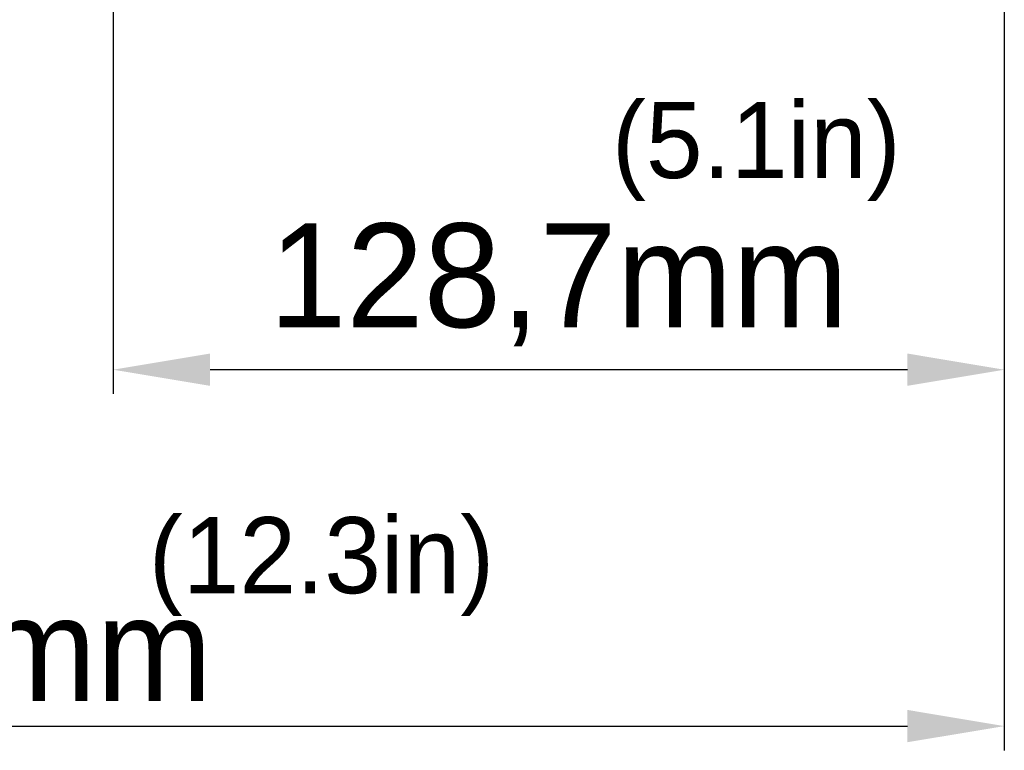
# Model space of a CAD drawing. Header units: millimetres. Extents: x 29170 to 33192, y 579 to 3108.
# Tile 22 of 256: x 29982 to 30124, y 1014 to 1120. Entities that reach past the tile are written whole.
import ezdxf

# ---------------------------------------------------------------- set-up
doc = ezdxf.new("R2010")
doc.units = ezdxf.units.MM
doc.layers.add('细实线', color=7, linetype='Continuous', lineweight=13)
doc.dimstyles.new('ISO-25', dxfattribs={"dimtxt": 15, "dimasz": 14, "dimexe": 3.5, "dimexo": 0, "dimgap": 3.5, "dimtad": 1, "dimtxsty": 'Standard', "dimcen": 2.5, "dimadec": 0, "dimazin": 0, "dimtfac": 1, "dimtmove": 0, "dimatfit": 3, "dimfxl": 1, "dimarcsym": 0})

# ---------------------------------------------------------------- blocks, each defined once
blk = doc.blocks.new('*D48')
at = {"layer": 'Defpoints', "color": 0, "transparency": 16777216}
for p in [(30123.91, 1267.39), (29995.21, 1195.76), (29995.21, 1069.45)]:
    blk.add_point(p, dxfattribs=at)
at = {"layer": '细实线', "color": 0, "lineweight": -2, "transparency": 16777216}
for p, q in [((30123.91, 1267.39), (30123.91, 1065.95)), ((29995.21, 1195.76), (29995.21, 1065.95)), ((30109.91, 1069.45), (30009.21, 1069.45))]:
    blk.add_line(p, q, dxfattribs=at)
at = {"layer": '细实线', "color": 0, "transparency": 16777216}
for points in [[(30009.21, 1071.79), (30009.21, 1067.12), (29995.21, 1069.45)], [(30109.91, 1071.79), (30109.91, 1067.12), (30123.91, 1069.45)]]:
    blk.add_solid(points, dxfattribs=at)
at = {"layer": '细实线', "color": 0, "transparency": 16777216, "insert": (30059.56, 1081.7), "char_height": 15, "attachment_point": 5}
blk.add_mtext('128,7mm', dxfattribs=at)
blk = doc.blocks.new('*D56')
at = {"layer": 'Defpoints', "color": 0, "transparency": 16777216}
for p in [(30123.91, 1265.9), (29811.49, 1134.7), (30123.91, 1017.96)]:
    blk.add_point(p, dxfattribs=at)
at = {"layer": '细实线', "color": 0, "lineweight": -2, "transparency": 16777216}
for p, q in [((30123.91, 1265.9), (30123.91, 1014.46)), ((29811.49, 1134.7), (29811.49, 1014.46)), ((29825.49, 1017.96), (30109.91, 1017.96))]:
    blk.add_line(p, q, dxfattribs=at)
at = {"layer": '细实线', "color": 0, "transparency": 16777216}
for points in [[(29825.49, 1020.3), (29825.49, 1015.63), (29811.49, 1017.96)], [(30109.91, 1020.3), (30109.91, 1015.63), (30123.91, 1017.96)]]:
    blk.add_solid(points, dxfattribs=at)
at = {"layer": '细实线', "color": 0, "transparency": 16777216, "insert": (29967.7, 1028.96), "char_height": 15, "attachment_point": 5}
blk.add_mtext('312.5mm', dxfattribs=at)

msp = doc.modelspace()

# ---------------------------------------------------------------- texts
at = {"layer": '细实线', "char_height": 11, "width": 113.82149, "attachment_point": 1}
for s, insert in [('(5.1in)', (30067.255, 1108.137)), ('(12.3in)', (30000.365, 1048.157))]:
    msp.add_mtext(s, dxfattribs=dict(at, insert=insert))

# ---------------------------------------------------------------- dimensions: what is measured, and where the dimension line sits
at = {"layer": '细实线'}
for base, p1, p2, text, picture, middle in [((29995.214, 1069.455), (30123.914, 1267.39), (29995.214, 1195.758), '<>mm', '*D48', (30059.564, 1081.705)), ((30123.914, 1017.963), (29811.485, 1134.704), (30123.914, 1265.896), '312.5mm', '*D56', (29967.699, 1028.963))]:
    dim = msp.add_linear_dim(base=base, p1=p1, p2=p2, text=text, dimstyle='ISO-25', dxfattribs=at)
    dim.commit()
    dim.dimension.update_dxf_attribs({"geometry": picture, "text_midpoint": middle})

doc.saveas('drawing.dxf')
